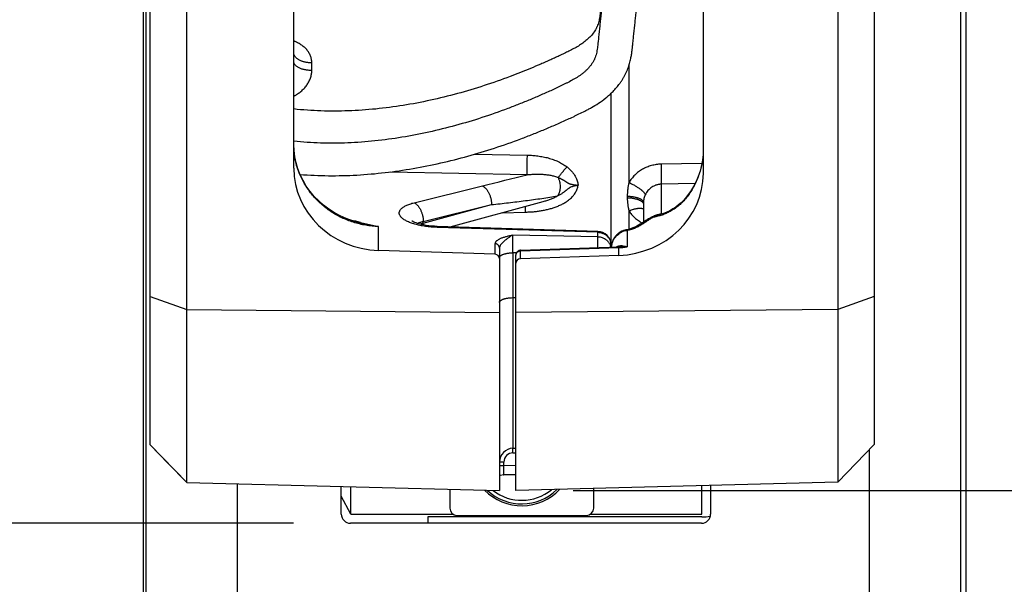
# Model space of a CAD drawing. Header units: inches. Extents: x 0 to 22, y 0 to 17.
# Tile 32 of 42: x 15.217 to 16.294, y 5.553 to 6.171. Entities that reach past the tile are written whole.
import ezdxf

# ---------------------------------------------------------------- set-up
doc = ezdxf.new("R2010")
doc.units = ezdxf.units.IN
doc.header["$LTSCALE"] = 1.21
doc.header["$MEASUREMENT"] = 0
doc.layers.get('0').update_dxf_attribs({"linetype": 'CONTINUOUS'})
doc.layers.add('02___PRT_ALL_AXES', color=7, linetype='CONTINUOUS')
doc.layers.add('DIMENSIONS', color=7, linetype='CONTINUOUS')
doc.styles.get("Standard").update_dxf_attribs({"font": 'txt', "width": 0.8})
doc.dimstyles.new('DIMSTYLE_1', dxfattribs={"dimtxt": 0.125, "dimasz": 0.18, "dimexe": 0.125, "dimexo": 0.0625, "dimgap": 0.0625, "dimtad": 0, "dimtih": 1, "dimtoh": 1, "dimzin": 4, "dimdsep": 46, "dimtxsty": 'STANDARD', "dimblk": '_FILLED', "dimblk1": '_FILLED', "dimblk2": '_FILLED', "dimcen": 0.09, "dimadec": 0, "dimazin": 0, "dimtp": 0.001, "dimtm": 0.001, "dimtfac": 1, "dimtofl": 0, "dimtmove": 0, "dimatfit": 3, "dimldrblk": '_FILLED', "dimfxl": 1, "dimtolj": 1, "dimtzin": 4, "dimarcsym": 0})

# ---------------------------------------------------------------- blocks, each defined once
blk = doc.blocks.new('_FILLED')
at = {"color": 0, "linetype": 'BYBLOCK'}
blk.add_solid([(0, 0), (-1, 0.1736), (-1, -0.1736)], dxfattribs=at)
blk = doc.blocks.new('*D6')
at = {"layer": 'DIMENSIONS', "color": 2, "linetype": 'CONTINUOUS'}
for p, q in [((16.215, 8.4001), (17.8775, 8.4001)), ((17.7525, 8.4001), (17.7525, 7.0514)), ((17.7525, 4.9311), (17.7525, 6.8014)), ((16.215, 4.9311), (17.8775, 4.9311))]:
    blk.add_line(p, q, dxfattribs=at)
at = {"layer": 'DIMENSIONS', "color": 2, "linetype": 'CONTINUOUS', "xscale": 0.18, "yscale": 0.18, "zscale": 0.18}
for p, rotation in [((17.7525, 8.4001), 90), ((17.7525, 4.9311), 270)]:
    blk.add_blockref('_FILLED', p, dxfattribs=dict(at, rotation=rotation))
at = {"layer": 'DIMENSIONS', "color": 2, "linetype": 'CONTINUOUS', "insert": (17.7525, 6.9889), "char_height": 0.125, "width": 1.125, "attachment_point": 2, "line_spacing_factor": 0.9}
blk.add_mtext('3.47{\\Ftxt.shx;\\W1.000000;\\H0.125000; }[88.1]', dxfattribs=at)
blk = doc.blocks.new('*D7')
at = {"layer": 'DIMENSIONS', "color": 2, "linetype": 'CONTINUOUS'}
for p, q in [((15.5165, 7.7071), (14.4775, 7.7071)), ((14.6025, 7.7071), (14.6025, 6.7886)), ((14.6025, 5.6201), (14.6025, 6.5386)), ((15.5165, 5.6201), (14.4775, 5.6201))]:
    blk.add_line(p, q, dxfattribs=at)
at = {"layer": 'DIMENSIONS', "color": 2, "linetype": 'CONTINUOUS', "xscale": 0.18, "yscale": 0.18, "zscale": 0.18}
for p, rotation in [((14.6025, 7.7071), 90), ((14.6025, 5.6201), 270)]:
    blk.add_blockref('_FILLED', p, dxfattribs=dict(at, rotation=rotation))
at = {"layer": 'DIMENSIONS', "color": 2, "linetype": 'CONTINUOUS', "insert": (14.6025, 6.7261), "char_height": 0.125, "width": 0.925, "attachment_point": 2, "line_spacing_factor": 0.9}
blk.add_mtext('2.09{\\Ftxt.shx;\\W1.000000;\\H0.125000; }[53]', dxfattribs=at)
blk = doc.blocks.new('*D10')
at = {"layer": 'DIMENSIONS', "color": 2, "linetype": 'CONTINUOUS'}
for p, q in [((15.8225, 7.6684), (17.1275, 7.6684)), ((17.0025, 7.6684), (17.0025, 6.595)), ((17.0025, 5.6559), (17.0025, 6.345)), ((15.8225, 5.6559), (17.1275, 5.6559))]:
    blk.add_line(p, q, dxfattribs=at)
at = {"layer": 'DIMENSIONS', "color": 2, "linetype": 'CONTINUOUS', "xscale": 0.18, "yscale": 0.18, "zscale": 0.18}
for p, rotation in [((17.0025, 7.6684), 90), ((17.0025, 5.6559), 270)]:
    blk.add_blockref('_FILLED', p, dxfattribs=dict(at, rotation=rotation))
at = {"layer": 'DIMENSIONS', "color": 2, "linetype": 'CONTINUOUS', "insert": (17.0025, 6.5325), "char_height": 0.125, "width": 1.125, "attachment_point": 2, "line_spacing_factor": 0.9}
blk.add_mtext('2.01{\\Ftxt.shx;\\W1.000000;\\H0.125000; }[51.1]', dxfattribs=at)

msp = doc.modelspace()

# ---------------------------------------------------------------- linework, layer by layer
at = {"color": 7, "linetype": 'CONTINUOUS'}
for p, q in [((15.3525, 5.0311), (15.3525, 8.3001)), ((16.2525, 5.0311), (16.2525, 8.3001)), ((15.4, 5.6648), (15.4, 7.6595)), ((16.112, 7.6592), (16.112, 5.6651)), ((15.36, 5.7059), (15.36, 7.6184)), ((16.152, 7.6181), (16.152, 5.7061)), ((15.517, 6.0083), (15.517, 6.9498)), ((15.965, 6.9563), (15.965, 6.0028)), ((15.5172, 6.1327), (15.517, 6.1344)), ((15.5366, 6.1152), (15.5366, 6.1235)), ((15.8838, 5.9927), (15.8838, 6.122)), ((15.8641, 5.9219), (15.8641, 6.0905)), ((15.7147, 6.0236), (15.7725, 6.0226)), ((15.9634, 6.0135), (15.9188, 6.0127)), ((15.6229, 6.0044), (15.7724, 6.0013)), ((15.6487, 5.9706), (15.7233, 5.9891)), ((15.9559, 5.9916), (15.919, 5.9909)), ((15.919, 5.9909), (15.919, 5.9582)), ((15.6586, 5.9502), (15.7333, 5.9685)), ((15.6586, 5.9482), (15.7333, 5.9685)), ((15.6881, 5.9443), (15.7899, 5.9719)), ((15.8818, 5.9778), (15.8818, 5.9761)), ((15.8995, 5.971), (15.8995, 5.9493)), ((15.9473, 5.9771), (15.9475, 5.978)), ((15.7448, 5.9597), (15.7701, 5.9603)), ((15.8838, 5.9417), (15.8838, 5.9617)), ((15.9163, 5.9574), (15.9163, 5.9574)), ((15.919, 5.9582), (15.9194, 5.9582)), ((15.919, 5.9581), (15.919, 5.9582)), ((15.5899, 5.9483), (15.5899, 5.9483)), ((15.5901, 5.9491), (15.6095, 5.9446)), ((15.6586, 5.9482), (15.6553, 5.9471)), ((15.6584, 5.9464), (15.6586, 5.948)), ((15.6586, 5.948), (15.6586, 5.9482)), ((15.6095, 5.9185), (15.6095, 5.9446)), ((15.8496, 5.9393), (15.6737, 5.9447)), ((15.6737, 5.9437), (15.6737, 5.9447)), ((15.8495, 5.9383), (15.6737, 5.9437)), ((15.8495, 5.9334), (15.7566, 5.9351)), ((15.8495, 5.9383), (15.8496, 5.9393)), ((15.8495, 5.9334), (15.8495, 5.9383)), ((15.8817, 5.9402), (15.8817, 5.9223)), ((15.7371, 5.9258), (15.7371, 5.9142)), ((15.8495, 5.9215), (15.8495, 5.9334)), ((15.8661, 5.9291), (15.8654, 5.9276)), ((15.8659, 5.9284), (15.8654, 5.9276)), ((15.7371, 5.9142), (15.6095, 5.9185)), ((15.742, 5.9211), (15.742, 5.6559)), ((15.7606, 5.9158), (15.7567, 5.9158)), ((15.7567, 5.9158), (15.7567, 5.7021)), ((15.76, 5.9139), (15.76, 5.9133)), ((15.7651, 5.9186), (15.7647, 5.9186)), ((15.7649, 5.9179), (15.8725, 5.9216)), ((15.7649, 5.9094), (15.7649, 5.9179)), ((15.7651, 5.9186), (15.8724, 5.9222)), ((15.8645, 5.9238), (15.8642, 5.9219)), ((15.8736, 5.9223), (15.8724, 5.9222)), ((15.8724, 5.9222), (15.8725, 5.9216)), ((15.8725, 5.913), (15.8725, 5.9216)), ((15.8736, 5.9223), (15.8736, 5.9223)), ((15.8736, 5.9223), (15.8817, 5.9223)), ((15.76, 5.6559), (15.76, 5.9133)), ((15.8725, 5.913), (15.7649, 5.9094)), ((15.36, 5.8681), (15.4, 5.8537)), ((15.7567, 5.8668), (15.76, 5.8668)), ((16.152, 5.8682), (16.112, 5.8539)), ((15.4, 5.8537), (15.742, 5.8506)), ((16.112, 5.8539), (15.76, 5.8506)), ((15.36, 5.7059), (15.4, 5.6648)), ((15.36, 5.7059), (15.3795, 5.6854)), ((15.7567, 5.7021), (15.76, 5.7022)), ((15.7567, 5.6971), (15.7567, 5.7021)), ((16.152, 5.7061), (16.112, 5.6651)), ((15.7567, 5.6971), (15.76, 5.6972)), ((15.3795, 5.6854), (15.4, 5.6648)), ((15.7469, 5.6871), (15.742, 5.6871)), ((15.7469, 5.6829), (15.742, 5.6829)), ((15.7469, 5.6829), (15.7469, 5.6871)), ((15.76, 5.6831), (15.7469, 5.6829)), ((15.7469, 5.6729), (15.7469, 5.6829)), ((15.7465, 5.6729), (15.7431, 5.6725)), ((15.7465, 5.6729), (15.7469, 5.6729)), ((15.76, 5.6731), (15.7469, 5.6729)), ((15.4, 5.6648), (15.742, 5.6559)), ((15.5794, 5.6301), (15.5794, 5.6601)), ((15.6876, 5.6573), (15.6876, 5.6366)), ((16.112, 5.6651), (15.76, 5.6559)), ((15.8451, 5.6366), (15.8451, 5.6581)), ((15.9632, 5.6301), (15.9632, 5.6612)), ((15.5794, 5.6301), (15.569, 5.6498)), ((15.5794, 5.6301), (15.6912, 5.6301)), ((15.9635, 5.6271), (15.6635, 5.6271)), ((15.6955, 5.6287), (15.8372, 5.6287)), ((15.8415, 5.6301), (15.9632, 5.6301))]:
    msp.add_line(p, q, dxfattribs=at)
at = {"color": 3, "linetype": 'CONTINUOUS'}
for p, q in [((15.355, 8.2551), (15.355, 5.0761)), ((16.2465, 8.2551), (16.2465, 5.0761)), ((16.1465, 5.7005), (16.1465, 5.0761)), ((15.455, 5.6634), (15.455, 5.0761)), ((15.569, 5.6301), (15.569, 5.6604)), ((15.973, 5.6615), (15.973, 5.6301)), ((15.963, 5.6201), (15.579, 5.6201))]:
    msp.add_line(p, q, dxfattribs=at)
at = {"color": 7, "linetype": 'CONTINUOUS'}
for points in [[(15.524, 6.001), (15.5215, 6.0075), (15.5195, 6.0141), (15.5181, 6.0209), (15.5173, 6.0277), (15.517, 6.0342)], [(15.965, 6.0291), (15.9648, 6.0233), (15.9641, 6.0172), (15.963, 6.0112), (15.9615, 6.0052), (15.9595, 5.9994), (15.957, 5.9937), (15.9542, 5.9882), (15.9509, 5.9828), (15.9475, 5.978)], [(15.5899, 5.9483), (15.5883, 5.9487), (15.5813, 5.9507), (15.5744, 5.9532), (15.5678, 5.9562), (15.5614, 5.9596), (15.5554, 5.9635), (15.5496, 5.9678), (15.5443, 5.9725), (15.5393, 5.9776), (15.5348, 5.983), (15.5307, 5.9887), (15.5271, 5.9948), (15.524, 6.001)], [(15.9475, 5.978), (15.9456, 5.9756), (15.9433, 5.973), (15.9408, 5.9705), (15.938, 5.9682), (15.9351, 5.9659), (15.9318, 5.9638), (15.9282, 5.9618), (15.9243, 5.96), (15.9202, 5.9584), (15.9163, 5.9574)], [(15.9163, 5.9574), (15.9155, 5.9572), (15.914, 5.9568), (15.9123, 5.9562), (15.9105, 5.9556), (15.9087, 5.9548), (15.9069, 5.9539), (15.9052, 5.953), (15.9036, 5.952), (15.9021, 5.951), (15.8991, 5.949)], [(15.6737, 5.9447), (15.6711, 5.9448), (15.6679, 5.9451), (15.6648, 5.9454), (15.6618, 5.9458), (15.6591, 5.9463), (15.6566, 5.9468), (15.6543, 5.9474), (15.6524, 5.9479), (15.6507, 5.9485), (15.6493, 5.949), (15.6482, 5.9495), (15.6473, 5.95), (15.6467, 5.9503), (15.6464, 5.9505), (15.6463, 5.9506)], [(15.8991, 5.949), (15.8975, 5.948), (15.8958, 5.947), (15.8941, 5.9459), (15.8922, 5.9449), (15.8901, 5.944), (15.8879, 5.9431), (15.8855, 5.9422), (15.883, 5.9415), (15.8806, 5.9409)], [(15.8714, 5.9364), (15.8703, 5.9354), (15.8691, 5.934), (15.8679, 5.9325), (15.8669, 5.9309), (15.8661, 5.9291)], [(15.879, 5.9406), (15.8776, 5.9401), (15.8759, 5.9394), (15.8742, 5.9385), (15.8726, 5.9374), (15.8714, 5.9364)], [(15.8806, 5.9409), (15.8803, 5.9409), (15.8794, 5.9407), (15.879, 5.9406)], [(15.8654, 5.9276), (15.8649, 5.9259), (15.8645, 5.9238)], [(15.7647, 5.9186), (15.7639, 5.9184), (15.7632, 5.9182), (15.7625, 5.9178), (15.7618, 5.9173), (15.7613, 5.9168), (15.7608, 5.9161), (15.7604, 5.9154), (15.7602, 5.9147), (15.76, 5.9139)]]:
    msp.add_lwpolyline(points, dxfattribs=at)
for centre, radius, start, end in [((13.3647, 15.5432), 9.841, 283.86706, 284.16144), ((18.8076, 6.0428), 3.0386, 181.4377, 181.5544), ((15.9199, 5.9368), 0.0214, 92.5892, 99.9467), ((15.4751, 5.4408), 0.5212, 77.2497, 78.4616), ((15.4832, 5.9466), 0.1755, 0.5463, 1.1787), ((15.6315, 5.9481), 0.0271, 356.3427, 359.8204), ((15.8491, 5.9243), 0.015, 0, 88.2449), ((15.8842, 5.9206), 0.0198, 102.6537, 125.1431), ((15.8846, 5.9187), 0.0217, 97.7473, 102.6166), ((15.885, 5.9199), 0.0209, 158.4495, 168.1954), ((15.8848, 5.9199), 0.0207, 155.8205, 158.4443), ((15.7644, 5.9133), 0.0044, 170.5612, 179.0365), ((15.7184, 5.9162), 0.0465, 2.1791, 2.3607), ((15.8851, 5.9198), 0.021, 169.91, 174.2043), ((15.8851, 5.9198), 0.0209, 168.1896, 169.9084), ((15.869, 6.0223), 0.1008, 271.997, 277.2351), ((15.8725, 5.9273), 0.00505, 277.4542, 282.4024), ((15.8753, 5.9117), 0.0119, 86.087, 94.0111), ((15.7644, 5.9133), 0.00437, 179.0396, 179.9998), ((15.757, 5.6871), 0.015, 91, 180), ((15.7569, 5.6871), 0.01, 91.0001, 179.9999), ((15.7664, 5.6964), 0.0571, 224.6501, 316.422), ((15.7664, 5.6964), 0.0551, 227.0559, 314.3716), ((15.7664, 5.6964), 0.0512, 232.3664, 309.319), ((15.6955, 5.6366), 0.00787, 180, 270), ((15.8372, 5.6366), 0.00787, 270, 360), ((15.9635, 5.6771), 0.05, 270, 280.5388)]:
    msp.add_arc(centre, radius, start, end, dxfattribs=at)
at = {"color": 3, "linetype": 'CONTINUOUS'}
for centre, start, end in [((15.579, 5.6301), 180, 270), ((15.963, 5.6301), 270, 360)]:
    msp.add_arc(centre, 0.01, start, end, dxfattribs=at)
at = {"color": 7, "linetype": 'CONTINUOUS'}
for centre, major_axis, ratio, start_param, end_param in [((15.612, 6.0074), (0.0948, -0.007), 0.935943, -3.072109, -1.527492), ((15.87, 6.002), (0.0948, 0.007), 0.935998, -1.614133, -0.069516), ((15.737, 5.9095), (0.00499, -0.00037), 0.935943, 0.069484, 1.6141), ((15.765, 5.9047), (0.00499, 0.00037), 0.935998, 1.52746, 3.072076)]:
    msp.add_ellipse(centre, major_axis=major_axis, ratio=ratio, start_param=start_param, end_param=end_param, dxfattribs=at)
for points, knots in [([(15.8781, 6.4171), (15.8775, 6.4088), (15.8762, 6.3924), (15.8739, 6.3677), (15.8715, 6.343), (15.8689, 6.3182), (15.8662, 6.2934), (15.8639, 6.2728), (15.862, 6.2563), (15.8606, 6.2438), (15.8592, 6.2314), (15.8578, 6.219), (15.8564, 6.2066), (15.855, 6.1942), (15.8539, 6.1838), (15.853, 6.1756), (15.8523, 6.1694), (15.8516, 6.1631), (15.8511, 6.158), (15.8506, 6.1538), (15.8503, 6.1507), (15.8501, 6.1481), (15.8498, 6.1461), (15.8496, 6.144), (15.8493, 6.1414), (15.8489, 6.1384), (15.8484, 6.1353), (15.8477, 6.1324), (15.8469, 6.1299), (15.8461, 6.128), (15.8455, 6.1267), (15.8448, 6.1253), (15.8437, 6.1235), (15.8423, 6.1214), (15.8403, 6.1189), (15.8382, 6.1165), (15.8358, 6.1143), (15.8334, 6.1123), (15.8309, 6.1103), (15.8273, 6.1079), (15.8228, 6.1052), (15.8181, 6.1027), (15.8142, 6.1008), (15.8113, 6.0994), (15.8084, 6.098), (15.8045, 6.0961), (15.7996, 6.0938), (15.7936, 6.0911), (15.7857, 6.0876), (15.7756, 6.0832), (15.7633, 6.0783), (15.7551, 6.0751), (15.751, 6.0735)], [0, 0, 0, 0, 0.061447, 0.123022, 0.184711, 0.246504, 0.308383, 0.370333, 0.401328, 0.432335, 0.463351, 0.494373, 0.525399, 0.556427, 0.587455, 0.602968, 0.61848, 0.633992, 0.649502, 0.657256, 0.66501, 0.672763, 0.67664, 0.680515, 0.688247, 0.695938, 0.703571, 0.711149, 0.718695, 0.722472, 0.726264, 0.730075, 0.733909, 0.741647, 0.749479, 0.757389, 0.765347, 0.773316, 0.781259, 0.789181, 0.80503, 0.820951, 0.828945, 0.836958, 0.844987, 0.853032, 0.869166, 0.885357, 0.901602, 0.934237, 0.967046, 1, 1, 1, 1]), ([(15.8778, 6.4171), (15.8772, 6.4096), (15.8758, 6.3946), (15.8735, 6.372), (15.8712, 6.3495), (15.8687, 6.3269), (15.8666, 6.3081), (15.8649, 6.293), (15.8636, 6.2817), (15.8623, 6.2704), (15.861, 6.2591), (15.8597, 6.2478), (15.8584, 6.2364), (15.8572, 6.2251), (15.8561, 6.2157), (15.8553, 6.2081), (15.8547, 6.2025), (15.8541, 6.1968), (15.8536, 6.1921), (15.8532, 6.1883), (15.8529, 6.1855), (15.8527, 6.1831), (15.8525, 6.1813), (15.8523, 6.1794), (15.852, 6.177), (15.8515, 6.1733), (15.8509, 6.1696), (15.8499, 6.166), (15.8491, 6.1639), (15.8483, 6.1622), (15.8475, 6.1605), (15.8463, 6.1585), (15.8447, 6.1561), (15.8423, 6.1531), (15.8389, 6.1497), (15.8344, 6.1459), (15.8296, 6.1427), (15.8245, 6.1397), (15.8202, 6.1375), (15.8167, 6.1357), (15.8132, 6.134), (15.8087, 6.1319), (15.8034, 6.1294), (15.798, 6.1269), (15.7926, 6.1245), (15.7853, 6.1213), (15.776, 6.1174), (15.7649, 6.1129), (15.7574, 6.11), (15.7536, 6.1086)], [0, 0, 0, 0, 0.061522, 0.123145, 0.184858, 0.246649, 0.308502, 0.339448, 0.370404, 0.401368, 0.432339, 0.463315, 0.494293, 0.525272, 0.556251, 0.571739, 0.587227, 0.602713, 0.618198, 0.62594, 0.633682, 0.641423, 0.645294, 0.649163, 0.656888, 0.664578, 0.679801, 0.687347, 0.694881, 0.698661, 0.702458, 0.710111, 0.717852, 0.725678, 0.741509, 0.757402, 0.77322, 0.789055, 0.80496, 0.812943, 0.820943, 0.836988, 0.853087, 0.869239, 0.885441, 0.901689, 0.934314, 0.967091, 1, 1, 1, 1]), ([(15.7654, 6.0405), (15.7697, 6.0421), (15.7784, 6.0455), (15.7913, 6.0507), (15.802, 6.0553), (15.8104, 6.059), (15.8166, 6.0618), (15.8218, 6.0642), (15.8259, 6.0662), (15.8301, 6.0682), (15.8345, 6.0703), (15.839, 6.0727), (15.844, 6.0754), (15.8506, 6.0794), (15.8571, 6.0841), (15.8624, 6.0886), (15.8663, 6.0923), (15.8701, 6.0965), (15.8731, 6.1002), (15.8754, 6.1035), (15.877, 6.106), (15.8786, 6.1088), (15.8798, 6.1111), (15.8807, 6.113), (15.8816, 6.1149), (15.8825, 6.1173), (15.8835, 6.1202), (15.8844, 6.1229), (15.8851, 6.1256), (15.8856, 6.1281), (15.8861, 6.1305), (15.8865, 6.1328), (15.8868, 6.1349), (15.8871, 6.1375), (15.8874, 6.14), (15.8876, 6.1423), (15.8879, 6.1444), (15.8881, 6.147), (15.8885, 6.1501), (15.8888, 6.1531), (15.8891, 6.1562), (15.8895, 6.1603), (15.8901, 6.1654), (15.8908, 6.1716), (15.8914, 6.1778), (15.8921, 6.184), (15.893, 6.1922), (15.8942, 6.2025), (15.8956, 6.2149), (15.897, 6.2273), (15.8984, 6.2397), (15.8998, 6.2521), (15.9017, 6.2687), (15.904, 6.2894), (15.9067, 6.3143), (15.9093, 6.3393), (15.9126, 6.3726), (15.9147, 6.3976), (15.916, 6.4142)], [0, 0, 0, 0, 0.031622, 0.063043, 0.09428, 0.109867, 0.125389, 0.14068, 0.148322, 0.156103, 0.1725, 0.181301, 0.190626, 0.211021, 0.233411, 0.245247, 0.25748, 0.27011, 0.283179, 0.289939, 0.29689, 0.303997, 0.311171, 0.314757, 0.318327, 0.325374, 0.332216, 0.338748, 0.344904, 0.350711, 0.356207, 0.361419, 0.366336, 0.370934, 0.379183, 0.382967, 0.386627, 0.39372, 0.400632, 0.407507, 0.414456, 0.421468, 0.435542, 0.449577, 0.463584, 0.47759, 0.491613, 0.519708, 0.54785, 0.576017, 0.604197, 0.632391, 0.660602, 0.71708, 0.773615, 0.830186, 0.88678, 1, 1, 1, 1]), ([(15.5366, 6.1235), (15.5366, 6.1241), (15.5366, 6.1255), (15.5363, 6.1274), (15.5359, 6.1293), (15.5352, 6.1312), (15.5344, 6.133), (15.5335, 6.1348), (15.5324, 6.1364), (15.5311, 6.138), (15.5297, 6.1395), (15.5277, 6.1414), (15.5248, 6.1435), (15.5211, 6.1457), (15.5184, 6.1469), (15.517, 6.1475)], [0, 0, 0, 0, 0.060313, 0.120207, 0.179842, 0.239414, 0.299106, 0.359098, 0.419559, 0.48063, 0.542431, 0.605056, 0.732951, 0.864634, 1, 1, 1, 1]), ([(15.5366, 6.1235), (15.5355, 6.1235), (15.5338, 6.1236), (15.5315, 6.1239), (15.5298, 6.1242), (15.5282, 6.1246), (15.5267, 6.125), (15.5253, 6.1255), (15.5239, 6.1261), (15.5226, 6.1268), (15.5215, 6.1275), (15.5204, 6.1283), (15.5195, 6.1291), (15.5187, 6.1299), (15.5181, 6.1308), (15.5176, 6.1317), (15.5173, 6.1324), (15.5172, 6.1327)], [0, 0, 0, 0, 0.152722, 0.227968, 0.301943, 0.374275, 0.444624, 0.512683, 0.578184, 0.640912, 0.70071, 0.757495, 0.811265, 0.862122, 0.910282, 0.956084, 1, 1, 1, 1]), ([(15.5366, 6.1152), (15.536, 6.1152), (15.5347, 6.1152), (15.5328, 6.1154), (15.5309, 6.1156), (15.5291, 6.1159), (15.5274, 6.1163), (15.5257, 6.1168), (15.5242, 6.1174), (15.5227, 6.1181), (15.5215, 6.1188), (15.5203, 6.1195), (15.5193, 6.1204), (15.5185, 6.1212), (15.5178, 6.1221), (15.5174, 6.1229), (15.5172, 6.1236), (15.5171, 6.124), (15.517, 6.1245), (15.517, 6.1248), (15.517, 6.125)], [0, 0, 0, 0, 0.081542, 0.162409, 0.242012, 0.319815, 0.395297, 0.467986, 0.537459, 0.603368, 0.665447, 0.723538, 0.777612, 0.827805, 0.87445, 0.918107, 0.939081, 0.959632, 0.979894, 1, 1, 1, 1]), ([(15.517, 6.0872), (15.5184, 6.0879), (15.5211, 6.0895), (15.5249, 6.0923), (15.5283, 6.0954), (15.5312, 6.0989), (15.5331, 6.1021), (15.5344, 6.1048), (15.5352, 6.1068), (15.5359, 6.1089), (15.5363, 6.111), (15.5366, 6.1131), (15.5366, 6.1145), (15.5366, 6.1152)], [0, 0, 0, 0, 0.131103, 0.261131, 0.389744, 0.516555, 0.641172, 0.702592, 0.763358, 0.823461, 0.882907, 0.941738, 1, 1, 1, 1]), ([(15.7536, 6.1086), (15.7442, 6.105), (15.7251, 6.0984), (15.696, 6.0897), (15.6665, 6.0824), (15.6367, 6.0767), (15.6068, 6.0728), (15.5767, 6.0707), (15.5467, 6.0706), (15.5269, 6.072), (15.517, 6.0731)], [0, 0, 0, 0, 0.125149, 0.250876, 0.376776, 0.502508, 0.62781, 0.752512, 0.876553, 1, 1, 1, 1]), ([(15.751, 6.0735), (15.7416, 6.07), (15.7228, 6.0634), (15.6941, 6.0548), (15.6649, 6.0476), (15.6354, 6.0419), (15.6058, 6.0379), (15.5761, 6.0357), (15.5464, 6.0355), (15.5268, 6.0368), (15.517, 6.0378)], [0, 0, 0, 0, 0.125125, 0.250826, 0.376706, 0.502431, 0.627739, 0.752461, 0.876529, 1, 1, 1, 1]), ([(15.5236, 6.0015), (15.5225, 6.0041), (15.5206, 6.0093), (15.5185, 6.0175), (15.5173, 6.0258), (15.517, 6.0314), (15.517, 6.0342)], [0, 0, 0, 0, 0.251271, 0.501521, 0.751002, 1, 1, 1, 1]), ([(15.5239, 6.0015), (15.5342, 6.0007), (15.5549, 5.9998), (15.586, 6.0006), (15.6169, 6.0033), (15.6475, 6.0078), (15.6778, 6.0138), (15.7173, 6.0238), (15.7464, 6.0334), (15.7654, 6.0405)], [0, 0, 0, 0, 0.126268, 0.25224, 0.37797, 0.503442, 0.62857, 0.753187, 1, 1, 1, 1]), ([(15.7724, 6.0013), (15.7724, 6.0015), (15.7723, 6.002), (15.7723, 6.0028), (15.7723, 6.0037), (15.7723, 6.0051), (15.7723, 6.0071), (15.7723, 6.0098), (15.7724, 6.0128), (15.7724, 6.0171), (15.7725, 6.0204), (15.7725, 6.0226)], [0, 0, 0, 0, 0.030669, 0.067302, 0.109633, 0.157371, 0.267691, 0.395167, 0.536219, 0.686889, 1, 1, 1, 1]), ([(15.7725, 6.0226), (15.7745, 6.0226), (15.7783, 6.0224), (15.7841, 6.0218), (15.7898, 6.0209), (15.7954, 6.0196), (15.8009, 6.0179), (15.8053, 6.0161), (15.8088, 6.0144), (15.8121, 6.0125), (15.8145, 6.0109), (15.8159, 6.0097)], [0, 0, 0, 0, 0.125338, 0.250647, 0.375913, 0.501111, 0.626205, 0.75113, 0.813519, 0.87582, 1, 1, 1, 1]), ([(15.965, 6.0291), (15.965, 6.0268), (15.9648, 6.0222), (15.9639, 6.0153), (15.9625, 6.0085), (15.9605, 6.0018), (15.958, 5.9953), (15.955, 5.989), (15.9514, 5.9829), (15.9487, 5.979), (15.9473, 5.9771)], [0, 0, 0, 0, 0.123679, 0.247567, 0.371762, 0.49635, 0.62141, 0.747006, 0.87319, 1, 1, 1, 1]), ([(15.9188, 6.0127), (15.917, 6.0127), (15.9135, 6.0124), (15.9083, 6.0113), (15.9032, 6.0096), (15.8984, 6.0073), (15.894, 6.0044), (15.89, 6.001), (15.8871, 5.9977), (15.8851, 5.9949), (15.8842, 5.9934), (15.8838, 5.9927)], [0, 0, 0, 0, 0.126059, 0.252014, 0.377806, 0.503345, 0.62851, 0.753135, 0.877014, 0.938646, 1, 1, 1, 1]), ([(15.9188, 6.0127), (15.9188, 6.0104), (15.9189, 6.0071), (15.919, 6.0027), (15.919, 5.9996), (15.919, 5.9968), (15.919, 5.9947), (15.919, 5.9933), (15.919, 5.9924), (15.919, 5.9916), (15.919, 5.9911), (15.919, 5.9909)], [0, 0, 0, 0, 0.311785, 0.462527, 0.603919, 0.731833, 0.842536, 0.890402, 0.932799, 0.969423, 1, 1, 1, 1]), ([(15.6095, 5.9446), (15.6072, 5.9446), (15.6026, 5.9449), (15.5957, 5.9459), (15.5889, 5.9473), (15.5822, 5.9491), (15.5757, 5.9514), (15.5694, 5.9542), (15.5633, 5.9573), (15.5575, 5.9609), (15.552, 5.9649), (15.5467, 5.9692), (15.5419, 5.9739), (15.5374, 5.9789), (15.5333, 5.9841), (15.5296, 5.9897), (15.5263, 5.9954), (15.5245, 5.9994), (15.5236, 6.0015)], [0, 0, 0, 0, 0.063795, 0.127566, 0.191271, 0.25487, 0.318325, 0.381601, 0.444666, 0.507492, 0.570058, 0.632345, 0.694342, 0.756044, 0.81745, 0.878568, 0.939412, 1, 1, 1, 1]), ([(15.7724, 6.0013), (15.7738, 6.0014), (15.7767, 6.0017), (15.781, 6.0018), (15.7853, 6.0019), (15.7896, 6.0017), (15.7932, 6.0014), (15.796, 6.001), (15.7981, 6.0006), (15.8002, 6.0001), (15.8022, 5.9996), (15.8043, 5.9989), (15.8056, 5.9984), (15.8062, 5.9981)], [0, 0, 0, 0, 0.125872, 0.25159, 0.377135, 0.502471, 0.62754, 0.689955, 0.752266, 0.814454, 0.876493, 0.938356, 1, 1, 1, 1]), ([(15.8062, 5.9981), (15.8065, 5.9985), (15.8072, 5.9995), (15.8083, 6.0009), (15.8094, 6.0023), (15.8111, 6.0043), (15.8132, 6.0068), (15.815, 6.0088), (15.8159, 6.0097)], [0, 0, 0, 0, 0.109689, 0.226135, 0.348202, 0.474713, 0.736072, 1, 1, 1, 1]), ([(15.8159, 6.0097), (15.8175, 6.0085), (15.8198, 6.0064), (15.8224, 6.0033), (15.8242, 6.0008), (15.8254, 5.9986), (15.8261, 5.9971), (15.8265, 5.9961), (15.8268, 5.9954), (15.827, 5.9947), (15.8272, 5.994), (15.8274, 5.9933), (15.8276, 5.9926), (15.8277, 5.992), (15.8278, 5.9915), (15.8278, 5.9912), (15.8279, 5.9908), (15.8279, 5.9905), (15.828, 5.9901), (15.828, 5.9899), (15.828, 5.9897)], [0, 0, 0, 0, 0.254824, 0.381429, 0.50724, 0.632093, 0.694139, 0.725058, 0.755903, 0.786675, 0.817371, 0.847992, 0.878538, 0.90901, 0.92422, 0.939411, 0.954584, 0.969739, 0.984879, 1, 1, 1, 1]), ([(15.7233, 5.9891), (15.724, 5.9887), (15.725, 5.9881), (15.7263, 5.987), (15.7272, 5.986), (15.7281, 5.9849), (15.729, 5.9837), (15.7298, 5.9824), (15.7305, 5.981), (15.7311, 5.9796), (15.7317, 5.9781), (15.7322, 5.9765), (15.7326, 5.9749), (15.7329, 5.9733), (15.7331, 5.9717), (15.7333, 5.9701), (15.7333, 5.9691), (15.7333, 5.9685)], [0, 0, 0, 0, 0.098652, 0.152199, 0.208503, 0.267435, 0.328792, 0.39231, 0.457673, 0.524524, 0.592478, 0.661125, 0.730045, 0.79881, 0.866993, 0.934195, 1, 1, 1, 1]), ([(15.7701, 5.9603), (15.7716, 5.9604), (15.7746, 5.9605), (15.7791, 5.9608), (15.7835, 5.9613), (15.7879, 5.962), (15.7923, 5.9628), (15.7967, 5.9638), (15.8009, 5.9651), (15.8051, 5.9665), (15.8091, 5.9683), (15.813, 5.9703), (15.8166, 5.9726), (15.8199, 5.9753), (15.8224, 5.9779), (15.8241, 5.9801), (15.8252, 5.9819), (15.8262, 5.9837), (15.827, 5.9857), (15.8276, 5.9877), (15.8279, 5.989), (15.828, 5.9897)], [0, 0, 0, 0, 0.064252, 0.128478, 0.192646, 0.256716, 0.320645, 0.384382, 0.447868, 0.51104, 0.573827, 0.636156, 0.69796, 0.759191, 0.81985, 0.85001, 0.880072, 0.910063, 0.940019, 0.969982, 1, 1, 1, 1]), ([(15.8062, 5.9981), (15.8066, 5.9972), (15.8072, 5.9954), (15.8079, 5.9926), (15.8083, 5.9897), (15.8083, 5.9874), (15.8082, 5.9856), (15.8081, 5.9843), (15.8078, 5.9831), (15.8075, 5.9819), (15.8071, 5.9808), (15.8065, 5.9795), (15.806, 5.9786), (15.8056, 5.978)], [0, 0, 0, 0, 0.138092, 0.277044, 0.414246, 0.547183, 0.611366, 0.673678, 0.733913, 0.791908, 0.847547, 0.900773, 1, 1, 1, 1]), ([(15.8056, 5.978), (15.8065, 5.9785), (15.8079, 5.9793), (15.8098, 5.9804), (15.8111, 5.9813), (15.8122, 5.9821), (15.8131, 5.9827), (15.8137, 5.9832), (15.8143, 5.9837), (15.815, 5.9842), (15.8156, 5.9847), (15.8164, 5.9854), (15.8173, 5.9861), (15.8182, 5.9867), (15.8188, 5.9871), (15.8195, 5.9875), (15.8205, 5.988), (15.8217, 5.9885), (15.8232, 5.989), (15.8248, 5.9893), (15.8264, 5.9896), (15.8274, 5.9897), (15.828, 5.9897)], [0, 0, 0, 0, 0.125122, 0.187821, 0.250572, 0.313357, 0.344756, 0.376154, 0.407549, 0.438935, 0.470307, 0.501653, 0.564203, 0.595374, 0.62646, 0.657464, 0.688403, 0.750208, 0.812182, 0.874496, 0.937153, 1, 1, 1, 1]), ([(15.8062, 5.9981), (15.8067, 5.9979), (15.8074, 5.9976), (15.8083, 5.9973), (15.8089, 5.997), (15.8096, 5.9966), (15.8103, 5.9963), (15.8108, 5.996), (15.8112, 5.9958), (15.8116, 5.9956), (15.8119, 5.9954), (15.8122, 5.9953), (15.8125, 5.9951), (15.8128, 5.9949), (15.8131, 5.9947), (15.8134, 5.9945), (15.8137, 5.9943), (15.814, 5.9941), (15.8143, 5.9939), (15.8146, 5.9938), (15.8149, 5.9936), (15.8152, 5.9934), (15.8155, 5.9932), (15.8158, 5.993), (15.8161, 5.9928), (15.8164, 5.9926), (15.8167, 5.9925), (15.8169, 5.9923), (15.8171, 5.9922), (15.8172, 5.9922), (15.8174, 5.9921), (15.8175, 5.992), (15.8177, 5.9919), (15.8179, 5.9918), (15.8181, 5.9917), (15.8184, 5.9916), (15.8186, 5.9915), (15.8188, 5.9914), (15.819, 5.9913), (15.8193, 5.9912), (15.8196, 5.9911), (15.82, 5.991), (15.8203, 5.9909), (15.8207, 5.9908), (15.8211, 5.9907), (15.8216, 5.9906), (15.8221, 5.9905), (15.8226, 5.9904), (15.8231, 5.9903), (15.8236, 5.9902), (15.8241, 5.9902), (15.8248, 5.9901), (15.8256, 5.99), (15.8264, 5.9899), (15.8272, 5.9898), (15.8277, 5.9898), (15.828, 5.9897)], [0, 0, 0, 0, 0.062557, 0.093778, 0.124953, 0.156069, 0.187112, 0.218082, 0.233544, 0.248987, 0.264404, 0.279787, 0.295137, 0.310461, 0.325766, 0.341053, 0.356308, 0.371515, 0.386674, 0.4018, 0.416904, 0.431984, 0.447017, 0.462, 0.476951, 0.491877, 0.506781, 0.51422, 0.521654, 0.529087, 0.53652, 0.543951, 0.551378, 0.566239, 0.57368, 0.581129, 0.596053, 0.60353, 0.611023, 0.626066, 0.641195, 0.656412, 0.671723, 0.687146, 0.702695, 0.734181, 0.750106, 0.766144, 0.798548, 0.814912, 0.831382, 0.864607, 0.89815, 0.931936, 0.965904, 1, 1, 1, 1]), ([(15.8838, 5.9927), (15.8831, 5.9902), (15.8824, 5.9865), (15.8819, 5.9816), (15.8818, 5.9791), (15.8818, 5.9778)], [0, 0, 0, 0, 0.503344, 0.752399, 1, 1, 1, 1]), ([(15.8838, 5.9927), (15.8849, 5.9921), (15.8866, 5.9913), (15.8888, 5.9901), (15.8904, 5.9892), (15.8919, 5.9883), (15.8934, 5.9873), (15.8948, 5.9864), (15.8961, 5.9855), (15.897, 5.9847), (15.8978, 5.9841), (15.8984, 5.9835), (15.8992, 5.9828), (15.8998, 5.9821), (15.9003, 5.9816), (15.9006, 5.9812), (15.9008, 5.9809), (15.901, 5.9805), (15.9012, 5.9802), (15.9013, 5.9799), (15.9014, 5.9796), (15.9014, 5.9794), (15.9015, 5.9793)], [0, 0, 0, 0, 0.167221, 0.250215, 0.331865, 0.411483, 0.48841, 0.562014, 0.631702, 0.696927, 0.727713, 0.757206, 0.812113, 0.861322, 0.883723, 0.904631, 0.924047, 0.941982, 0.958472, 0.973573, 0.987374, 1, 1, 1, 1]), ([(15.919, 5.9909), (15.9185, 5.9908), (15.9176, 5.9908), (15.9162, 5.9906), (15.9149, 5.9903), (15.9135, 5.99), (15.9122, 5.9895), (15.9105, 5.9887), (15.9085, 5.9876), (15.9063, 5.9859), (15.9044, 5.9839), (15.9028, 5.9817), (15.9019, 5.9801), (15.9015, 5.9793)], [0, 0, 0, 0, 0.062684, 0.125376, 0.188065, 0.250758, 0.313448, 0.376135, 0.501402, 0.62658, 0.751554, 0.876126, 1, 1, 1, 1]), ([(15.9015, 5.9793), (15.9011, 5.9786), (15.9006, 5.9773), (15.9, 5.9752), (15.8996, 5.9731), (15.8995, 5.9717), (15.8995, 5.971)], [0, 0, 0, 0, 0.254783, 0.505905, 0.754038, 1, 1, 1, 1]), ([(15.6737, 5.9437), (15.6715, 5.9437), (15.6683, 5.9439), (15.6641, 5.9443), (15.661, 5.9447), (15.658, 5.9452), (15.655, 5.9457), (15.6522, 5.9464), (15.6496, 5.9471), (15.647, 5.9478), (15.6447, 5.9487), (15.6425, 5.9495), (15.6405, 5.9505), (15.6387, 5.9515), (15.6371, 5.9525), (15.6357, 5.9535), (15.6347, 5.9545), (15.634, 5.9552), (15.6335, 5.9559), (15.633, 5.9567), (15.6327, 5.9575), (15.6325, 5.958), (15.6324, 5.9586), (15.6324, 5.9592), (15.6324, 5.9598), (15.6324, 5.9603), (15.6326, 5.9609), (15.6329, 5.9617), (15.6334, 5.9626), (15.6342, 5.9637), (15.6353, 5.9647), (15.6366, 5.9657), (15.6381, 5.9667), (15.6398, 5.9676), (15.6418, 5.9685), (15.6439, 5.9692), (15.6462, 5.97), (15.6478, 5.9704), (15.6487, 5.9706)], [0, 0, 0, 0, 0.095196, 0.142143, 0.188334, 0.23353, 0.277506, 0.320047, 0.360949, 0.400026, 0.43711, 0.472055, 0.504743, 0.535089, 0.563048, 0.58863, 0.61191, 0.62274, 0.633066, 0.652351, 0.661431, 0.670215, 0.678779, 0.687203, 0.695575, 0.703983, 0.712514, 0.721253, 0.739626, 0.759629, 0.781619, 0.805825, 0.832374, 0.861311, 0.892622, 0.926245, 0.962083, 1, 1, 1, 1]), ([(15.6487, 5.9706), (15.6494, 5.9703), (15.6504, 5.9696), (15.6516, 5.9685), (15.6526, 5.9676), (15.6535, 5.9665), (15.6543, 5.9653), (15.6551, 5.964), (15.6558, 5.9626), (15.6565, 5.9612), (15.657, 5.9597), (15.6575, 5.9581), (15.6579, 5.9565), (15.6582, 5.9549), (15.6585, 5.9533), (15.6586, 5.9517), (15.6586, 5.9507), (15.6586, 5.9502)], [0, 0, 0, 0, 0.098645, 0.152177, 0.208459, 0.267365, 0.328692, 0.392179, 0.457513, 0.524341, 0.592278, 0.660919, 0.729846, 0.798633, 0.866856, 0.934116, 1, 1, 1, 1]), ([(15.7333, 5.9685), (15.7395, 5.9692), (15.7488, 5.9702), (15.7611, 5.9717), (15.7703, 5.9729), (15.7793, 5.9741), (15.7882, 5.9753), (15.7969, 5.9766), (15.8027, 5.9775), (15.8056, 5.978)], [0, 0, 0, 0, 0.257838, 0.385068, 0.511086, 0.635787, 0.759014, 0.880536, 1, 1, 1, 1]), ([(15.7899, 5.9719), (15.7912, 5.9723), (15.7939, 5.9731), (15.7972, 5.9742), (15.7998, 5.9753), (15.8018, 5.9761), (15.8037, 5.977), (15.8049, 5.9777), (15.8056, 5.978)], [0, 0, 0, 0, 0.248516, 0.498115, 0.6233, 0.7487, 0.874286, 1, 1, 1, 1]), ([(15.8818, 5.9778), (15.8824, 5.9778), (15.8836, 5.9778), (15.8853, 5.9776), (15.8871, 5.9774), (15.8887, 5.9771), (15.8903, 5.9768), (15.8918, 5.9765), (15.8931, 5.976), (15.8944, 5.9756), (15.8956, 5.9751), (15.8966, 5.9746), (15.8974, 5.9741), (15.8982, 5.9735), (15.8987, 5.973), (15.899, 5.9725), (15.8992, 5.9722), (15.8993, 5.9719), (15.8994, 5.9716), (15.8995, 5.9713), (15.8995, 5.9711), (15.8995, 5.971)], [0, 0, 0, 0, 0.089459, 0.177444, 0.263309, 0.34646, 0.426321, 0.502364, 0.574112, 0.641151, 0.703149, 0.759875, 0.811224, 0.857267, 0.89831, 0.917156, 0.935021, 0.95205, 0.96842, 0.984331, 1, 1, 1, 1]), ([(15.8818, 5.9761), (15.8818, 5.9749), (15.8819, 5.9725), (15.8822, 5.9688), (15.8828, 5.9652), (15.8834, 5.9629), (15.8838, 5.9617)], [0, 0, 0, 0, 0.252309, 0.503223, 0.752576, 1, 1, 1, 1]), ([(15.8818, 5.9761), (15.8828, 5.9761), (15.8843, 5.976), (15.8863, 5.9758), (15.8877, 5.9756), (15.8891, 5.9753), (15.8904, 5.975), (15.8917, 5.9747), (15.8928, 5.9744), (15.8939, 5.974), (15.895, 5.9736), (15.8959, 5.9732), (15.8967, 5.9727), (15.8974, 5.9722), (15.8981, 5.9717), (15.8986, 5.9712), (15.8989, 5.9708), (15.899, 5.9707)], [0, 0, 0, 0, 0.163372, 0.243047, 0.320843, 0.396372, 0.46927, 0.539196, 0.605842, 0.668935, 0.728241, 0.783582, 0.834842, 0.881982, 0.925065, 0.964284, 1, 1, 1, 1]), ([(15.899, 5.9707), (15.8991, 5.9705), (15.8992, 5.9703), (15.8994, 5.9699), (15.8995, 5.9695), (15.8995, 5.9692), (15.8995, 5.9691)], [0, 0, 0, 0, 0.266535, 0.51924, 0.762194, 1, 1, 1, 1]), ([(15.9473, 5.9771), (15.9461, 5.9756), (15.9437, 5.9727), (15.9396, 5.9687), (15.9354, 5.9652), (15.9311, 5.9623), (15.9266, 5.9599), (15.9221, 5.9579), (15.9176, 5.9564), (15.9145, 5.9556), (15.913, 5.9553)], [0, 0, 0, 0, 0.140437, 0.275858, 0.40635, 0.532336, 0.65434, 0.772819, 0.888052, 1, 1, 1, 1]), ([(15.8838, 5.9617), (15.8846, 5.9621), (15.8862, 5.9627), (15.8881, 5.9634), (15.8897, 5.9638), (15.8908, 5.9641), (15.8919, 5.9643), (15.893, 5.9644), (15.894, 5.9646), (15.8949, 5.9646), (15.8959, 5.9646), (15.8967, 5.9646), (15.8975, 5.9645), (15.8982, 5.9644), (15.8989, 5.9642), (15.8993, 5.964), (15.8995, 5.9639)], [0, 0, 0, 0, 0.160268, 0.313978, 0.387682, 0.45893, 0.527487, 0.59314, 0.655702, 0.715021, 0.77098, 0.823505, 0.87258, 0.918252, 0.960649, 1, 1, 1, 1]), ([(15.8838, 5.9617), (15.8842, 5.961), (15.8851, 5.9597), (15.8865, 5.9577), (15.8882, 5.9559), (15.8906, 5.9535), (15.8939, 5.951), (15.8968, 5.9492), (15.8983, 5.9485)], [0, 0, 0, 0, 0.122684, 0.245849, 0.369616, 0.494097, 0.745326, 1, 1, 1, 1]), ([(15.9073, 5.9541), (15.908, 5.9546), (15.9094, 5.9555), (15.9115, 5.9566), (15.9138, 5.9574), (15.9154, 5.9578), (15.9162, 5.9579)], [0, 0, 0, 0, 0.248419, 0.49816, 0.748834, 1, 1, 1, 1]), ([(15.913, 5.9553), (15.9132, 5.9556), (15.9137, 5.9561), (15.9144, 5.9566), (15.915, 5.9569), (15.9154, 5.9571), (15.9159, 5.9573), (15.9162, 5.9573), (15.9163, 5.9574)], [0, 0, 0, 0, 0.262487, 0.514516, 0.637586, 0.759212, 0.879856, 1, 1, 1, 1]), ([(15.5899, 5.9483), (15.5916, 5.948), (15.5948, 5.9473), (15.6013, 5.9459), (15.6062, 5.9451), (15.6095, 5.9446)], [0, 0, 0, 0, 0.251233, 0.501603, 1, 1, 1, 1]), ([(15.6522, 5.948), (15.6527, 5.9482), (15.6536, 5.9487), (15.6551, 5.9492), (15.6568, 5.9497), (15.658, 5.95), (15.6586, 5.9502)], [0, 0, 0, 0, 0.216798, 0.456386, 0.717919, 1, 1, 1, 1]), ([(15.913, 5.9553), (15.9127, 5.9553), (15.912, 5.9551), (15.911, 5.9548), (15.9099, 5.9545), (15.9088, 5.954), (15.9078, 5.9534), (15.9067, 5.9528), (15.9058, 5.9522), (15.9049, 5.9516), (15.9041, 5.951), (15.9029, 5.9502), (15.9016, 5.9492), (15.8999, 5.9481), (15.8982, 5.947), (15.8964, 5.9459), (15.8945, 5.9448), (15.8926, 5.9439), (15.8899, 5.9426), (15.8862, 5.9413), (15.8832, 5.9405), (15.8817, 5.9402)], [0, 0, 0, 0, 0.027194, 0.05685, 0.089478, 0.124344, 0.159327, 0.192906, 0.22488, 0.255595, 0.285435, 0.314709, 0.372436, 0.430008, 0.488141, 0.547269, 0.607663, 0.669479, 0.732792, 0.863808, 1, 1, 1, 1]), ([(15.7566, 5.9351), (15.7554, 5.9349), (15.7536, 5.9345), (15.7512, 5.9339), (15.7495, 5.9334), (15.7478, 5.933), (15.7462, 5.9325), (15.7447, 5.932), (15.7432, 5.9314), (15.7419, 5.9308), (15.7407, 5.9302), (15.7397, 5.9295), (15.7388, 5.9288), (15.7382, 5.9282), (15.7378, 5.9277), (15.7375, 5.9273), (15.7374, 5.9269), (15.7372, 5.9266), (15.7371, 5.9262), (15.7371, 5.9259), (15.7371, 5.9258)], [0, 0, 0, 0, 0.163885, 0.244497, 0.323609, 0.400741, 0.475387, 0.54703, 0.615152, 0.679251, 0.738877, 0.793674, 0.843439, 0.888222, 0.908881, 0.928497, 0.947213, 0.965214, 0.982724, 1, 1, 1, 1]), ([(15.7566, 5.9351), (15.7562, 5.935), (15.7554, 5.9346), (15.7542, 5.9339), (15.7531, 5.9331), (15.7519, 5.9323), (15.7507, 5.9314), (15.7496, 5.9305), (15.7484, 5.9296), (15.7473, 5.9287), (15.7464, 5.9279), (15.7458, 5.9272), (15.7451, 5.9266), (15.7444, 5.9258), (15.7436, 5.9249), (15.743, 5.9241), (15.7426, 5.9234), (15.7424, 5.923), (15.7422, 5.9225), (15.7421, 5.922), (15.742, 5.9216), (15.742, 5.9212), (15.742, 5.9211)], [0, 0, 0, 0, 0.063102, 0.128134, 0.195003, 0.263467, 0.333178, 0.403618, 0.474155, 0.544067, 0.612581, 0.646064, 0.678895, 0.742216, 0.801851, 0.857299, 0.8834, 0.908436, 0.932476, 0.955633, 0.978072, 1, 1, 1, 1]), ([(15.7567, 5.9158), (15.7567, 5.9168), (15.7567, 5.9187), (15.7566, 5.9216), (15.7566, 5.9245), (15.7565, 5.9272), (15.7565, 5.9297), (15.7565, 5.9316), (15.7565, 5.933), (15.7566, 5.9338), (15.7566, 5.9345), (15.7566, 5.9349), (15.7566, 5.9351)], [0, 0, 0, 0, 0.147182, 0.299184, 0.450173, 0.594341, 0.726128, 0.840454, 0.889663, 0.932921, 0.969816, 1, 1, 1, 1]), ([(15.8495, 5.9383), (15.85, 5.9383), (15.851, 5.9382), (15.8524, 5.938), (15.8538, 5.9376), (15.8551, 5.9371), (15.8564, 5.9365), (15.8577, 5.9358), (15.8588, 5.935), (15.8599, 5.934), (15.8608, 5.933), (15.8617, 5.9319), (15.8624, 5.9308), (15.863, 5.9295), (15.8635, 5.9282), (15.8639, 5.9269), (15.8641, 5.9256), (15.8641, 5.9247), (15.8641, 5.9242)], [0, 0, 0, 0, 0.064538, 0.128996, 0.19328, 0.257341, 0.321118, 0.384564, 0.447646, 0.510341, 0.572641, 0.634554, 0.6961, 0.757316, 0.81825, 0.878959, 0.939524, 1, 1, 1, 1]), ([(15.8659, 5.9284), (15.8663, 5.9292), (15.8672, 5.9308), (15.8688, 5.9331), (15.8706, 5.935), (15.8721, 5.9362), (15.8728, 5.9367)], [0, 0, 0, 0, 0.249718, 0.499606, 0.749695, 1, 1, 1, 1]), ([(15.8728, 5.9367), (15.8727, 5.9367), (15.8724, 5.9368), (15.872, 5.9367), (15.8717, 5.9366), (15.8715, 5.9365), (15.8714, 5.9364), (15.8714, 5.9364)], [0, 0, 0, 0, 0.289739, 0.547208, 0.780095, 0.890914, 1, 1, 1, 1]), ([(15.8798, 5.9398), (15.8798, 5.9399), (15.8797, 5.94), (15.8796, 5.9402), (15.8795, 5.9403), (15.8794, 5.9404), (15.8793, 5.9405), (15.8792, 5.9405), (15.8791, 5.9406), (15.879, 5.9406), (15.879, 5.9406), (15.879, 5.9406)], [0, 0, 0, 0, 0.194548, 0.367358, 0.518598, 0.648798, 0.759099, 0.851539, 0.929749, 0.965418, 1, 1, 1, 1]), ([(15.8817, 5.9402), (15.8816, 5.9402), (15.8815, 5.9404), (15.8814, 5.9405), (15.8812, 5.9407), (15.8811, 5.9408), (15.881, 5.9409), (15.8808, 5.9409), (15.8807, 5.941), (15.8806, 5.941), (15.8806, 5.9409)], [0, 0, 0, 0, 0.181132, 0.344037, 0.489093, 0.617102, 0.729445, 0.828294, 0.916945, 1, 1, 1, 1]), ([(15.742, 5.9211), (15.742, 5.9214), (15.7419, 5.922), (15.7417, 5.9227), (15.7414, 5.9233), (15.7412, 5.9237), (15.7409, 5.924), (15.7405, 5.9245), (15.7399, 5.925), (15.7391, 5.9253), (15.7385, 5.9256), (15.7379, 5.9257), (15.7374, 5.9258), (15.7371, 5.9258)], [0, 0, 0, 0, 0.12097, 0.242542, 0.303804, 0.365396, 0.427353, 0.489699, 0.615424, 0.742605, 0.806706, 0.871041, 1, 1, 1, 1]), ([(15.8495, 5.9334), (15.8504, 5.9334), (15.8521, 5.9332), (15.8545, 5.9326), (15.8568, 5.9315), (15.8586, 5.9304), (15.8598, 5.9293), (15.8607, 5.9284), (15.8614, 5.9274), (15.8621, 5.9264), (15.8627, 5.9254), (15.8632, 5.9243), (15.8636, 5.9231), (15.8638, 5.9223), (15.8639, 5.9219)], [0, 0, 0, 0, 0.128426, 0.256332, 0.383339, 0.509151, 0.571609, 0.633719, 0.695487, 0.756926, 0.81806, 0.878922, 0.939554, 1, 1, 1, 1]), ([(15.742, 5.9106), (15.742, 5.9107), (15.742, 5.9108), (15.7421, 5.9111), (15.7421, 5.9114), (15.7423, 5.9117), (15.7426, 5.912), (15.7429, 5.9123), (15.7432, 5.9127), (15.7437, 5.9131), (15.7445, 5.9135), (15.7453, 5.9139), (15.7463, 5.9143), (15.7474, 5.9146), (15.7485, 5.9149), (15.7498, 5.9152), (15.7511, 5.9154), (15.7524, 5.9156), (15.7543, 5.9158), (15.7558, 5.9158), (15.7567, 5.9158)], [0, 0, 0, 0, 0.015418, 0.0311, 0.047279, 0.064169, 0.100741, 0.120736, 0.141982, 0.188434, 0.240385, 0.297842, 0.360629, 0.428436, 0.500845, 0.577357, 0.657406, 0.740374, 0.825592, 1, 1, 1, 1]), ([(15.76, 5.9133), (15.76, 5.9136), (15.7601, 5.9143), (15.7603, 5.9151), (15.7608, 5.916), (15.7614, 5.9167), (15.7621, 5.9173), (15.763, 5.9177), (15.7639, 5.918), (15.7645, 5.9181), (15.7649, 5.9181)], [0, 0, 0, 0, 0.121983, 0.244418, 0.367706, 0.492098, 0.617685, 0.744382, 0.871937, 1, 1, 1, 1]), ([(15.7601, 5.914), (15.7601, 5.9143), (15.7602, 5.9147), (15.7604, 5.9152), (15.7607, 5.9156), (15.7611, 5.9162), (15.7617, 5.9168), (15.7624, 5.9173), (15.7632, 5.9176), (15.764, 5.9179), (15.7646, 5.9179), (15.7649, 5.9179)], [0, 0, 0, 0, 0.12098, 0.181841, 0.242969, 0.366041, 0.490499, 0.616347, 0.743431, 0.871446, 1, 1, 1, 1]), ([(15.7649, 5.9181), (15.7649, 5.9181), (15.7649, 5.9182), (15.7649, 5.9183), (15.7649, 5.9184), (15.7649, 5.9185), (15.7649, 5.9185), (15.765, 5.9186), (15.765, 5.9186), (15.7651, 5.9186), (15.7651, 5.9186)], [0, 0, 0, 0, 0.19141, 0.358615, 0.50265, 0.625386, 0.730148, 0.822246, 0.909289, 1, 1, 1, 1]), ([(15.8697, 5.9222), (15.87, 5.9224), (15.8706, 5.9227), (15.8714, 5.923), (15.8722, 5.9232), (15.8732, 5.9235), (15.874, 5.9236), (15.8744, 5.9236)], [0, 0, 0, 0, 0.260173, 0.386905, 0.511916, 0.757897, 1, 1, 1, 1]), ([(15.8736, 5.9223), (15.8738, 5.9224), (15.8742, 5.9225), (15.8749, 5.9228), (15.8755, 5.9232), (15.8759, 5.9235), (15.8761, 5.9236)], [0, 0, 0, 0, 0.242242, 0.488504, 0.740649, 1, 1, 1, 1]), ([(15.8761, 5.9236), (15.877, 5.9235), (15.8784, 5.9233), (15.8803, 5.9228), (15.8812, 5.9225), (15.8817, 5.9223)], [0, 0, 0, 0, 0.488913, 0.741118, 1, 1, 1, 1]), ([(15.742, 5.8615), (15.742, 5.8616), (15.742, 5.8618), (15.7421, 5.8621), (15.7421, 5.8623), (15.7423, 5.8627), (15.7426, 5.863), (15.7429, 5.8633), (15.7432, 5.8636), (15.7437, 5.864), (15.7445, 5.8645), (15.7453, 5.8649), (15.7463, 5.8653), (15.7474, 5.8656), (15.7485, 5.8659), (15.7498, 5.8662), (15.7511, 5.8664), (15.7524, 5.8666), (15.7543, 5.8667), (15.7558, 5.8668), (15.7567, 5.8668)], [0, 0, 0, 0, 0.015418, 0.0311, 0.047279, 0.064169, 0.100741, 0.120736, 0.141982, 0.188434, 0.240385, 0.297842, 0.360629, 0.428436, 0.500845, 0.577357, 0.657406, 0.740374, 0.825592, 1, 1, 1, 1]), ([(15.7431, 5.6725), (15.743, 5.6725), (15.7429, 5.6724), (15.7427, 5.6723), (15.7425, 5.6722), (15.7423, 5.6721), (15.7422, 5.672), (15.7421, 5.6718), (15.742, 5.6716), (15.742, 5.6715), (15.742, 5.6714)], [0, 0, 0, 0, 0.130904, 0.262215, 0.391726, 0.518222, 0.641373, 0.761734, 0.880661, 1, 1, 1, 1])]:
    msp.add_open_spline(points, degree=3, knots=knots, dxfattribs=at)
at = {"layer": '02___PRT_ALL_AXES', "color": 7, "linetype": 'CONTINUOUS'}
msp.add_line((15.6635, 5.6271), (15.6635, 5.6201), dxfattribs=at)

# ---------------------------------------------------------------- dimensions: what is measured, and where the dimension line sits
at = {"layer": 'DIMENSIONS', "color": 2, "linetype": 'CONTINUOUS'}
for base, p1, p2, picture, middle in [((17.7525, 4.9311), (16.1525, 8.4001), (16.1525, 4.9311), '*D6', (17.7525, 6.9264)), ((14.6025, 5.6201), (15.579, 7.7071), (15.579, 5.6201), '*D7', (14.6025, 6.6636)), ((17.0025, 5.6559), (15.76, 7.6684), (15.76, 5.6559), '*D10', (17.0025, 6.47))]:
    dim = msp.add_linear_dim(base=base, p1=p1, p2=p2, angle=270, dimstyle='DIMSTYLE_1', dxfattribs=at)
    dim.commit()
    dim.dimension.update_dxf_attribs({"geometry": picture, "text_midpoint": middle, "dimtype": 160})

doc.saveas('drawing.dxf')
